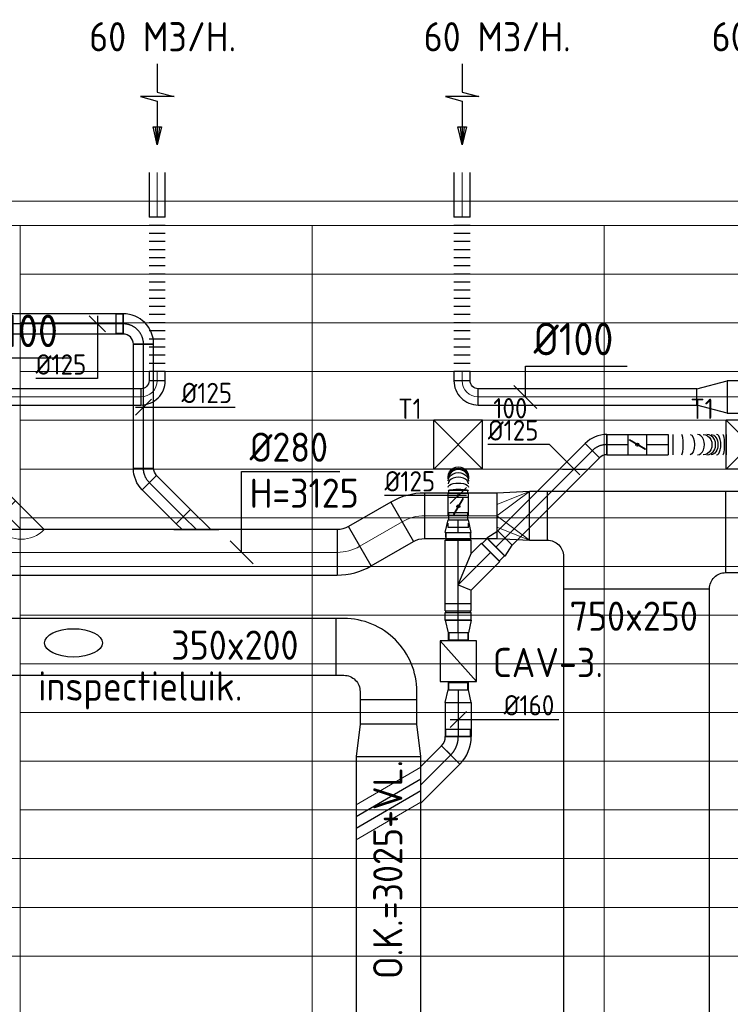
# Model space of a CAD drawing. Header units: millimetres. Extents: x -72915 to 21022, y 6278 to 52916.
# Tile 19 of 60: x -58018 to -53639, y 46851 to 52916. Entities that reach past the tile are written whole.
import ezdxf
from ezdxf.enums import TextEntityAlignment as Align

# ---------------------------------------------------------------- set-up
doc = ezdxf.new("R2010")
doc.units = ezdxf.units.MM
doc.header["$LTSCALE"] = 50
doc.linetypes.add('CENTER2', pattern=[28.575, 19.05, -3.175, 3.175, -3.175])
for name, color, linetype in [('4plfd', 254, 'Continuous'), ('WL570---_RETOUR', 100, 'Continuous'), ('WL570---_RETOUR_HL', 1, 'Continuous'), ('WL570---_TOEVOER', 200, 'Continuous'), ('WL570---_TOEVOER_HL', 1, 'Continuous'), ('WL570---_TOEVOER_RST', 200, 'Continuous'), ('WL570---_TOEVOER_RST_HL', 1, 'Continuous'), ('WM570---_RETOUR', 2, 'Continuous'), ('WM570---_RETOUR_PR', 2, 'Continuous'), ('WM570---_TOEVOER', 2, 'Continuous'), ('WM570---_TOEVOER_PR', 2, 'Continuous'), ('WM570---_TOEVOER_RST_PR', 1, 'Continuous')]:
    doc.layers.add(name, color=color, linetype=linetype)
for name, color, linetype, lineweight in [('WL570---_BESTAAND-HARTLIJN', 161, 'Continuous', 0), ('WL570---_BESTAAND-MAATVOERING', 161, 'Continuous', 0), ('WL570---_BESTAAND-RETOUR', 140, 'Continuous', 0), ('WL570---_BESTAAND-TOEVOER', 180, 'Continuous', 0)]:
    doc.layers.add(name, color=color, linetype=linetype, lineweight=lineweight)
doc.styles.add('BURO-025', font='ISO96.shx', dxfattribs={"height": 125})
doc.styles.add('ISO', font='ISO', dxfattribs={"height": 162})
doc.styles.add('MAATVOERING', font='ISO')

# ---------------------------------------------------------------- blocks, each defined once
blk = doc.blocks.new('Groep-79')
at = {"color": 8, "linetype": 'Continuous', "lineweight": 13}
for p, q in [((-73304.9, 50349.1), (-4004.9, 50349.1)), ((-73154.9, 50199.1), (-4154.9, 50199.1)), ((-60254.9, 50199.1), (-60254.9, 43299.1)), ((-11857.7, 50199.1), (-60254.8, 50199.1)), ((-58454.9, 50199.1), (-58454.9, 43299.1)), ((-56654.9, 50199.1), (-56654.9, 43299.1)), ((-60254.9, 49899.1), (-11882.7, 49899.1)), ((-60254.9, 49599.1), (-11882.7, 49599.1)), ((-60254.9, 49299.1), (-11882.7, 49299.1)), ((-60254.9, 48999.1), (-11882.7, 48999.1)), ((-60254.9, 48699.1), (-11882.7, 48699.1)), ((-60254.9, 48399.1), (-11882.7, 48399.1)), ((-60254.9, 48399.1), (-11882.7, 48399.1)), ((-60254.9, 48099.1), (-11882.7, 48099.1)), ((-60254.9, 47799.1), (-11882.7, 47799.1)), ((-60254.9, 47499.1), (-11882.7, 47499.1)), ((-60254.9, 47199.1), (-11882.7, 47199.1)), ((-60254.9, 46899.1), (-11882.7, 46899.1)), ((-60254.9, 46599.1), (-11882.7, 46599.1)), ((-65655, 46299.1), (-11882.7, 46299.1)), ((-65655, 45999.1), (-11882.7, 45999.1)), ((-65655, 45699.1), (-11882.7, 45699.1))]:
    blk.add_line(p, q, dxfattribs=at)
blk = doc.blocks.new('Block plafond 1e verd')
at = {"layer": '4plfd'}
blk.add_blockref('Groep-79', (22004.9, -19149), dxfattribs=at)
blk = doc.blocks.new('AFZPIJL')
for points in [[(0, -10), (0, -6.52), (-2.06, -5.97), (2.06, -5.97), (0, -5.41), (0, 0)], [(-0.26, -2.22), (0, 0)], [(0.26, -2.22), (0, 0)]]:
    blk.add_lwpolyline(points)
blk.add_lwpolyline([(0.52, -2.22), (-0.52, -2.22), (0, 0)], close=True)
blk = doc.blocks.new('KARO')
for p, q in [((1, 0.5), (0, 0.5)), ((0, -0.5), (1, -0.5))]:
    blk.add_line(p, q)
at = {"invisible_edges": 15}
blk.add_3dface([(0, 0.5), (0, -0.5), (1, -0.5), (1, 0.5)], dxfattribs=at)
at = {"layer": 'WL570---_BESTAAND-HARTLIJN'}
blk.add_line((0, 0), (1, 0), dxfattribs=at)
blk = doc.blocks.new('OBO10000090H')
blk.add_lwpolyline([(50, -100, 0.414214), (-100, 50), (-100, -50, -0.414214), (-50, -100)], format="xyb", close=True)
at = {"invisible_edges": 15}
for points in [[(-91.3, -50.8), (-74, 47.7), (-100, 50), (-100, -50)], [(-82.9, -53), (-48.7, 41), (-74, 47.7), (-91.3, -50.8)], [(-75, -56.7), (-25, 29.9), (-48.7, 41), (-82.9, -53)], [(-67.9, -61.7), (-3.6, 14.9), (-25, 29.9), (-75, -56.7)], [(-61.7, -67.9), (14.9, -3.6), (-3.6, 14.9), (-67.9, -61.7)], [(-56.7, -75), (29.9, -25), (14.9, -3.6), (-61.7, -67.9)], [(-53, -82.9), (41, -48.7), (29.9, -25), (-56.7, -75)], [(-50.8, -91.3), (47.7, -74), (41, -48.7), (-53, -82.9)], [(-50, -100), (50, -100), (47.7, -74), (-50.8, -91.3)]]:
    blk.add_3dface(points, dxfattribs=at)
at = {"layer": 'WL570---_BESTAAND-HARTLIJN'}
blk.add_arc((-100, -100), 100, 0, 90, dxfattribs=at)
blk = doc.blocks.new('MVLINE')
blk.add_line((35.4, -35.4), (-35.4, 35.4))
blk = doc.blocks.new('FLLINE100')
blk.add_line((0, -50), (0, 50))
blk = doc.blocks.new('OEX10000100000')
at = {"rotation": 90}
for p in [(0, -50), (0, -100), (0, -150), (0, -200), (0, -250), (0, -300), (0, -350), (0, -400), (0, -450), (0, -500), (0, -550), (0, -600), (0, -650), (0, -700), (0, -750), (0, -800), (0, -850), (0, -900), (0, -950), (0, -1000)]:
    blk.add_blockref('FLLINE100', p, dxfattribs=at)
blk = doc.blocks.new('OSV20010001860G')
blk.add_lwpolyline([(0, -100), (186.6, -50), (186.6, 50), (0, 100)], close=True)
at = {"layer": 'WL570---_BESTAAND-HARTLIJN'}
blk.add_line((0, 0), (186.6, 0), dxfattribs=at)
blk = doc.blocks.new('VV240020035020002000G')
blk.add_lwpolyline([(0, -200), (200, -175), (200, 175), (0, 200)], close=True)
at = {"invisible_edges": 15}
blk.add_3dface([(0, -200), (200, -175), (200, 175), (0, 200)], dxfattribs=at)
blk = doc.blocks.new('KARH')
for p, q in [((1, 0.5), (0, 0.5)), ((0, -0.5), (1, -0.5))]:
    blk.add_line(p, q)
at = {"invisible_edges": 15}
blk.add_3dface([(0, 0.5), (0, -0.5), (1, -0.5), (1, 0.5)], dxfattribs=at)
blk = doc.blocks.new('VBO35020000050901-100')
blk.add_lwpolyline([(-175, -325), (175, -325), (175, -275, 0.414214), (-275, 175), (-325, 175), (-325, -175), (-275, -175, -0.414214), (-175, -275)], format="xyb", close=True)
blk = doc.blocks.new('VVT90020030020050-0')
blk.add_lwpolyline([(-450, 0), (450, 0), (450, 0, -0.414214), (550, 100), (550, 600), (-550, 600), (-550, 300, -0.414214), (-450, 200)], format="xyb", close=True)
blk = doc.blocks.new('VRO300200002802000H')
blk.add_lwpolyline([(0, 150), (0, -150), (200, -140), (200, 140)], close=True)
at = {"layer": 'WL570---_BESTAAND-RETOUR'}
for p, q in [((0, 150), (200, 70)), ((0, -150), (200, -70))]:
    blk.add_line(p, q, dxfattribs=at)
blk.add_lwpolyline([(0, -150), (0, -150), (200, 0), (0, 150)], dxfattribs=at)
blk = doc.blocks.new('OBO28000030H')
blk.add_lwpolyline([(140, -75, 0.131652), (83.7, 135), (-158.8, -5, -0.131652), (-140, -75)], format="xyb", close=True)
at = {"invisible_edges": 15}
for points in [[(-154.9, -12.2), (95.3, 113.5), (83.7, 135), (-158.8, -5)], [(-151.4, -19.6), (105.7, 91.3), (95.3, 113.5), (-154.9, -12.2)], [(-148.4, -27.1), (114.7, 68.6), (105.7, 91.3), (-151.4, -19.6)], [(-145.9, -34.9), (122.4, 45.4), (114.7, 68.6), (-148.4, -27.1)], [(-143.8, -42.7), (128.7, 21.8), (122.4, 45.4), (-145.9, -34.9)], [(-142.1, -50.7), (133.6, -2.1), (128.7, 21.8), (-143.8, -42.7)], [(-140.9, -58.8), (137.2, -26.3), (133.6, -2.1), (-142.1, -50.7)], [(-140.2, -66.9), (139.3, -50.6), (137.2, -26.3), (-140.9, -58.8)], [(-140, -75), (140, -75), (139.3, -50.6), (-140.2, -66.9)]]:
    blk.add_3dface(points, dxfattribs=at)
at = {"layer": 'WL570---_BESTAAND-HARTLIJN'}
blk.add_arc((-280, -75), 280, 0, 30, dxfattribs=at)
blk = doc.blocks.new('UISO')
at = {"color": 0}
for p, q in [((0, 0.18), (1, 0.757)), ((0, 0), (1, 0.577))]:
    blk.add_line(p, q, dxfattribs=at)
at = {"layer": 'WL570---_BESTAAND-TOEVOER', "color": 0}
for p, q in [((0, 0.36), (1, 0.937)), ((0, -0.18), (1, 0.397))]:
    blk.add_line(p, q, dxfattribs=at)
blk = doc.blocks.new('OBO20000090H')
blk.add_lwpolyline([(100, -200, 0.414214), (-200, 100), (-200, -100, -0.414214), (-100, -200)], format="xyb", close=True)
at = {"invisible_edges": 15}
for points in [[(-182.6, -101.5), (-147.9, 95.4), (-200, 100), (-200, -100)], [(-165.8, -106), (-97.4, 81.9), (-147.9, 95.4), (-182.6, -101.5)], [(-150, -113.4), (-50, 59.8), (-97.4, 81.9), (-165.8, -106)], [(-135.7, -123.4), (-7.2, 29.8), (-50, 59.8), (-150, -113.4)], [(-123.4, -135.7), (29.8, -7.2), (-7.2, 29.8), (-135.7, -123.4)], [(-113.4, -150), (59.8, -50), (29.8, -7.2), (-123.4, -135.7)], [(-106, -165.8), (81.9, -97.4), (59.8, -50), (-113.4, -150)], [(-101.5, -182.6), (95.4, -147.9), (81.9, -97.4), (-106, -165.8)], [(-100, -200), (100, -200), (95.4, -147.9), (-101.5, -182.6)]]:
    blk.add_3dface(points, dxfattribs=at)
at = {"layer": 'WL570---_BESTAAND-HARTLIJN'}
blk.add_arc((-200, -200), 200, 0, 90, dxfattribs=at)
blk = doc.blocks.new('OBO20000045H')
blk.add_lwpolyline([(100, -82.8, 0.198912), (12.1, 129.3), (-129.3, -12.1, -0.198912), (-100, -82.8)], format="xyb", close=True)
at = {"invisible_edges": 15}
for points in [[(-123.4, -18.6), (29.8, 110), (12.1, 129.3), (-129.3, -12.1)], [(-118.1, -25.5), (45.7, 89.2), (29.8, 110), (-123.4, -18.6)], [(-113.4, -32.8), (59.8, 67.2), (45.7, 89.2), (-118.1, -25.5)], [(-109.4, -40.6), (71.9, 43.9), (59.8, 67.2), (-113.4, -32.8)], [(-106, -48.6), (81.9, 19.8), (71.9, 43.9), (-109.4, -40.6)], [(-103.4, -57), (89.8, -5.2), (81.9, 19.8), (-106, -48.6)], [(-101.5, -65.5), (95.4, -30.7), (89.8, -5.2), (-103.4, -57)], [(-100.4, -74.1), (98.9, -56.7), (95.4, -30.7), (-101.5, -65.5)], [(-100, -82.8), (100, -82.8), (98.9, -56.7), (-100.4, -74.1)]]:
    blk.add_3dface(points, dxfattribs=at)
at = {"layer": 'WL570---_BESTAAND-HARTLIJN'}
blk.add_arc((-200, -82.8), 200, 0, 45, dxfattribs=at)
blk = doc.blocks.new('OSV2001600740G')
blk.add_lwpolyline([(0, -100), (74.6, -80), (74.6, 80), (0, 100)], close=True)
at = {"layer": 'WL570---_BESTAAND-HARTLIJN'}
blk.add_line((0, 0), (74.6, 0), dxfattribs=at)
blk = doc.blocks.new('VBX1601600016025000')
blk.add_lwpolyline([(50, -130), (300, -130), (300, 130), (50, 130)], close=True)
for points in [[(50, 80), (0, 80), (0, -80), (50, -80)], [(300, -80), (350, -80), (350, 80), (300, 80)]]:
    blk.add_lwpolyline(points)
at = {"layer": 'WL570---_BESTAAND-HARTLIJN'}
blk.add_line((300, 0), (350, 0), dxfattribs=at)
at = {"layer": 'WL570---_BESTAAND-TOEVOER'}
blk.add_line((50, -130), (300, 130), dxfattribs=at)
blk = doc.blocks.new('OZA2500200045R')
blk.add_lwpolyline([(141.4, 0), (176.8, 35.4), (35.4, 176.8), (-141.4, 0)])
at = {"layer": 'WL570---_BESTAAND-HARTLIJN'}
blk.add_line((0, 0), (106.1, 106.1), dxfattribs=at)
at = {"layer": 'WL570---_BESTAAND-RETOUR'}
blk.add_arc((0, 141.4), 200, 225, 315, dxfattribs=at)
blk = doc.blocks.new('A$C37643571')
at = {"layer": 'WL570---_BESTAAND-RETOUR'}
for p, xscale, yscale, zscale, rotation in [((100, 555.5), 170.7703140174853, 200, 200, 90), ((300, 355.5), -622.0802183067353, 200, 200, 179.9999999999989), ((997, 355.5), -41.65426006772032, 160, 160, 179.9999999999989), ((1427.5, 355.5), 41.65426006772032, 160, 160, 179.9999999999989), ((1814.1, 355.5), 311.9850505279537, 200, 200, 180), ((2087.8, 164.6), 187.0312133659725, 200, 200, 134.999999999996)]:
    blk.add_blockref('KARO', p, dxfattribs=dict(at, xscale=xscale, yscale=yscale, zscale=zscale, rotation=rotation))
at = {"layer": 'WL570---_BESTAAND-RETOUR', "xscale": -1}
for name, p, rotation in [('OBO20000090H', (100, 355.5), 89.99999999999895), ('VBX1601600016025000', (1037.2, 355.5), 180.0000000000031), ('OSV2001600740G', (922.3, 355.5), 179.9999999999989), ('OZA2500200045R', (2193.9, 58.6), 359.999999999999)]:
    blk.add_blockref(name, p, dxfattribs=dict(at, rotation=rotation))
at = {"layer": 'WL570---_BESTAAND-RETOUR'}
for name, p, rotation in [('OBO20000045H', (1897, 355.5), 44.99999999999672), ('OSV2001600740G', (1502.1, 355.5), 179.9999999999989)]:
    blk.add_blockref(name, p, dxfattribs=dict(at, rotation=rotation))
at = {"layer": 'WL570---_BESTAAND-MAATVOERING', "style": 'MAATVOERING'}
blk.add_text('CAV-3.', height=180, dxfattribs=at).set_placement((363.7, 509.6))
blk = doc.blocks.new('VBX1251250012525000')
for points in [[(50, 62.5), (0, 62.5), (0, -62.5), (50, -62.5)], [(300, -62.5), (350, -62.5), (350, 62.5), (300, 62.5)]]:
    blk.add_lwpolyline(points)
blk.add_lwpolyline([(50, -112.5), (300, -112.5), (300, 112.5), (50, 112.5)], close=True)
at = {"layer": 'WL570---_BESTAAND-HARTLIJN'}
blk.add_line((300, 0), (350, 0), dxfattribs=at)
at = {"layer": 'WL570---_BESTAAND-TOEVOER'}
blk.add_line((50, -112.5), (300, 112.5), dxfattribs=at)
blk = doc.blocks.new('*U1003')
at = {"color": 0, "ltscale": 10}
for p, q in [((150, 150, -2500), (-150, 150, -2500)), ((-150, -150, -2500), (-150, 150, -2500)), ((150, -150, -2500), (-150, 150, -2500)), ((-150, -150, -2500), (150, 150, -2500)), ((150, -150, -2500), (150, 150, -2500)), ((150, -150, -2500), (-150, -150, -2500))]:
    blk.add_line(p, q, dxfattribs=at)
at = {"layer": 'WL570---_TOEVOER_RST_HL', "linetype": 'CENTER2'}
blk.add_circle((0, 0, -2500), 0.075, dxfattribs=at)
at = {"layer": 'WL570---_TOEVOER_RST', "color": 2, "style": 'BURO-025'}
for tag in ['MC', 'Q']:
    blk.add_attdef(tag, text='', height=125, dxfattribs=at).set_placement((0, 0), align=Align.MIDDLE)
at = {"layer": 'WM570---_TOEVOER_RST_PR', "color": 2, "style": 'BURO-025'}
blk.add_attdef('POSNR', text='', height=125, dxfattribs=at).set_placement((0, 0), align=Align.MIDDLE)
blk = doc.blocks.new('*U1004')
at = {"color": 0, "ltscale": 10}
for p, q in [((78.2, 80), (0, 62.5)), ((0, -62.5), (0, 62.5)), ((78.2, -80), (78.2, 80)), ((0, 59.375), (-44.3, 59.375)), ((-44.3, -59.375), (-44.3, 59.375)), ((-44.3, -59.375), (-44.3, 59.375)), ((0, -59.375), (-44.3, -59.375)), ((78.2, -80), (0, -62.5))]:
    blk.add_line(p, q, dxfattribs=at)
at = {"layer": 'WL570---_TOEVOER_HL', "linetype": 'CENTER2'}
blk.add_line((0, 0), (78.2, 0), dxfattribs=at)
for centre in [(0, 0), (78.2, 0)]:
    blk.add_circle(centre, 0.075, dxfattribs=at)
at = {"layer": 'WM570---_TOEVOER_PR', "color": 2, "style": 'BURO-025'}
blk.add_attdef('POSNR', text='', height=2.5, dxfattribs=at).set_placement((0, 0), align=Align.MIDDLE)
blk = doc.blocks.new('*U1005')
at = {"color": 0, "ltscale": 10}
for p, q in [((0, 80), (210.8, 80)), ((0, -80), (0, 80)), ((210.8, 80), (210.8, -80)), ((0, -80), (210.8, -80))]:
    blk.add_line(p, q, dxfattribs=at)
at = {"layer": 'WL570---_TOEVOER_HL', "linetype": 'CENTER2'}
blk.add_line((0, 0), (210.8, 0), dxfattribs=at)
at = {"layer": 'WM570---_TOEVOER_PR', "color": 2, "style": 'BURO-025'}
blk.add_attdef('POSNR', text='', height=2.5, dxfattribs=at).set_placement((0, 0), align=Align.MIDDLE)
blk = doc.blocks.new('*U1006')
at = {"color": 0, "ltscale": 10}
for p, q in [((150, 150, -2500), (-150, 150, -2500)), ((-150, -150, -2500), (-150, 150, -2500)), ((150, -150, -2500), (-150, 150, -2500)), ((-150, -150, -2500), (150, 150, -2500)), ((150, -150, -2500), (150, 150, -2500)), ((150, -150, -2500), (-150, -150, -2500))]:
    blk.add_line(p, q, dxfattribs=at)
at = {"layer": 'WL570---_TOEVOER_RST_HL', "linetype": 'CENTER2'}
blk.add_circle((0, 0, -2500), 0.075, dxfattribs=at)
at = {"layer": 'WL570---_TOEVOER_RST', "color": 2, "style": 'BURO-025'}
for tag in ['MC', 'Q']:
    blk.add_attdef(tag, text='', height=125, dxfattribs=at).set_placement((0, 0), align=Align.MIDDLE)
at = {"layer": 'WM570---_TOEVOER_RST_PR', "color": 2, "style": 'BURO-025'}
blk.add_attdef('POSNR', text='', height=125, dxfattribs=at).set_placement((0, 0), align=Align.MIDDLE)
blk = doc.blocks.new('*U1007')
at = {"color": 0, "ltscale": 10}
for p, q in [((-115, 80, -2700), (275, 80, -2700)), ((-115, 80, -2700), (-115, -80, -2700)), ((275, 80, -2700), (275, -80, -2700)), ((292.9, 76, -2700), (321.7, 76, -2700)), ((321.7, 76, -2700), (321.7, -76, -2700)), ((0, 0, -2700), (-33.1, -80, -2700)), ((0, 0, -2700), (193.1, -80, -2700)), ((-115, -80, -2700), (-33.1, -80, -2700)), ((-33.1, -80, -2700), (142.1, -255.2, -2700)), ((193.1, -80, -2700), (275, -80, -2700)), ((193.1, -80, -2700), (255.2, -142.1, -2700)), ((292.9, -76, -2700), (321.7, -76, -2700)), ((255.2, -142.1, -2700), (142.1, -255.2, -2700)), ((285.4, -177.9, -2700), (177.9, -285.4, -2700)), ((252.4, -144.9, -2700), (285.4, -177.9, -2700)), ((144.9, -252.4, -2700), (177.9, -285.4, -2700))]:
    blk.add_line(p, q, dxfattribs=at)
at = {"layer": 'WL570---_TOEVOER_HL', "linetype": 'CENTER2'}
for p, q in [((-115, 0, -2700), (275, 0, -2700)), ((0, 0, -2700), (198.6, -198.6, -2700))]:
    blk.add_line(p, q, dxfattribs=at)
at = {"layer": 'WM570---_TOEVOER_PR', "color": 2, "style": 'BURO-025'}
blk.add_attdef('POSNR', text='', height=2.5, dxfattribs=at).set_placement((0, 0), align=Align.MIDDLE)
blk = doc.blocks.new('*U1008')
at = {"color": 0, "ltscale": 10}
for p, q in [((-51.7, 80, -2700), (-5, 80, -2700)), ((-51.7, 80, -2700), (-51.7, -80, -2700)), ((-5, 80, -2700), (-5, -80, -2700)), ((-5, 76, -2700), (5, 76, -2700)), ((5, 80, -2700), (51.7, 80, -2700)), ((5, 80, -2700), (5, -80, -2700)), ((51.7, 80, -2700), (51.7, -80, -2700)), ((-51.7, -80, -2700), (-5, -80, -2700)), ((-5, -76, -2700), (5, -76, -2700)), ((5, -80, -2700), (51.7, -80, -2700))]:
    blk.add_line(p, q, dxfattribs=at)
at = {"layer": 'WL570---_TOEVOER_HL', "linetype": 'CENTER2'}
blk.add_line((-51.7, 0, -2700), (51.7, 0, -2700), dxfattribs=at)
at = {"layer": 'WM570---_TOEVOER_PR', "color": 2, "style": 'BURO-025'}
blk.add_attdef('POSNR', text='', height=2.5, dxfattribs=at).set_placement((0, 0), align=Align.MIDDLE)
blk = doc.blocks.new('*U1009')
at = {"color": 0, "ltscale": 10}
for p, q in [((78.2, 80, -2700), (0, 62.5, -2700)), ((0, -62.5, -2700), (0, 62.5, -2700)), ((78.2, -80, -2700), (78.2, 80, -2700)), ((0, 59.375, -2700), (-44.3, 59.375, -2700)), ((-44.3, -59.375, -2700), (-44.3, 59.375, -2700)), ((-44.3, -59.375, -2700), (-44.3, 59.375, -2700)), ((0, -59.375, -2700), (-44.3, -59.375, -2700)), ((78.2, -80, -2700), (0, -62.5, -2700))]:
    blk.add_line(p, q, dxfattribs=at)
at = {"layer": 'WL570---_TOEVOER_HL', "linetype": 'CENTER2'}
blk.add_line((0, 0, -2700), (78.2, 0, -2700), dxfattribs=at)
for centre in [(0, 0, -2700), (78.2, 0, -2700)]:
    blk.add_circle(centre, 0.075, dxfattribs=at)
at = {"layer": 'WM570---_TOEVOER_PR', "color": 2, "style": 'BURO-025'}
blk.add_attdef('POSNR', text='', height=2.5, dxfattribs=at).set_placement((0, 0), align=Align.MIDDLE)
blk = doc.blocks.new('*U1010')
at = {"color": 0, "ltscale": 10}
for p, q in [((-51.8, -62.5, -2700), (-51.8, 62.5, -2700)), ((80.8, 7.6, -2700), (-7.6, -80.8, -2700))]:
    blk.add_line(p, q, dxfattribs=at)
for radius in [187.6, 62.6]:
    blk.add_arc((-51.8, -125.1, -2700), radius, 45, 90, dxfattribs=at)
at = {"layer": 'WL570---_TOEVOER_HL', "linetype": 'CENTER2'}
blk.add_arc((-51.8, -125.1, -2700), 125.1, 45, 90, dxfattribs=at)
at = {"layer": 'WM570---_TOEVOER_PR', "color": 2, "style": 'BURO-025'}
blk.add_attdef('POSNR', text='', height=2.5, dxfattribs=at).set_placement((0, 0), align=Align.MIDDLE)
blk = doc.blocks.new('*U1011')
at = {"color": 0, "ltscale": 10}
for p, q in [((0, 62.5, -2700), (762.5, 62.5, -2700)), ((0, -62.5, -2700), (0, 62.5, -2700)), ((762.5, 62.5, -2700), (762.5, -62.5, -2700)), ((0, -62.5, -2700), (762.5, -62.5, -2700))]:
    blk.add_line(p, q, dxfattribs=at)
at = {"layer": 'WL570---_TOEVOER_HL', "linetype": 'CENTER2'}
blk.add_line((0, 0, -2700), (762.5, 0, -2700), dxfattribs=at)
at = {"layer": 'WM570---_TOEVOER_PR', "color": 2, "style": 'BURO-025'}
blk.add_attdef('POSNR', text='', height=2.5, dxfattribs=at).set_placement((0, 0), align=Align.MIDDLE)
blk = doc.blocks.new('*U1012')
at = {"color": 0, "ltscale": 10}
for p, q in [((0, 76, -2700), (-46.7, 76, -2700)), ((-46.7, -76, -2700), (-46.7, 76, -2700)), ((-46.7, -76, -2700), (-46.7, 76, -2700)), ((0, 80, -2700), (78.2, 62.5, -2700)), ((0, 80, -2700), (0, -80, -2700)), ((78.2, 62.5, -2700), (78.2, -62.5, -2700)), ((0, -76, -2700), (-46.7, -76, -2700)), ((0, -80, -2700), (78.2, -62.5, -2700))]:
    blk.add_line(p, q, dxfattribs=at)
at = {"layer": 'WL570---_TOEVOER_HL', "linetype": 'CENTER2'}
blk.add_line((0, 0, -2700), (78.2, 0, -2700), dxfattribs=at)
for centre in [(0, 0, -2700), (78.2, 0, -2700)]:
    blk.add_circle(centre, 0.075, dxfattribs=at)
at = {"layer": 'WM570---_TOEVOER_PR', "color": 2, "style": 'BURO-025'}
blk.add_attdef('POSNR', text='', height=2.5, dxfattribs=at).set_placement((0, 0), align=Align.MIDDLE)
blk = doc.blocks.new('*U1013')
at = {"color": 0, "ltscale": 10}
for p, q in [((0, 62.5, -2700), (0, -62.5, -2700)), ((28.4, 62.5, -2700), (28.4, -62.5, -2700)), ((357, 62.4, -2700), (357, -62.6, -2700))]:
    blk.add_line(p, q, dxfattribs=at)
for centre, major_axis, ratio, start_param, end_param in [((84, 0, -2700), (0, -62.5), 0.144881, 6.28318, 9.424772), ((181.7, 0, -2700), (0, -62.5), 0.665813, 6.283139, 9.424732), ((239.5, 0, -2700), (0, 62.5), 0.854144, 3.141714, 6.283307), ((298.9, -0.1, -2700), (0, 62.5), 0.422729, 3.141612, 6.283205)]:
    blk.add_ellipse(centre, major_axis=major_axis, ratio=ratio, start_param=start_param, end_param=end_param, dxfattribs=at)
at = {"color": 0, "ltscale": 10, "extrusion": (0, 0, -1)}
for centre, major_axis, ratio, start_param, end_param in [((136.1, 0, -2700), (0, 62.5), 0.422729, 6.283166, 9.424758), ((217, 0, -2700), (0, 62.5), 0.854144, 6.283064, 9.424657), ((265.4, 0, -2700), (0, -62.5), 0.665813, 3.141639, 6.283231), ((337.1, -0.1, -2700), (0, -62.5), 0.144881, 3.141598, 6.283191)]:
    blk.add_ellipse(centre, major_axis=major_axis, ratio=ratio, start_param=start_param, end_param=end_param, dxfattribs=at)
at = {"layer": 'WM570---_TOEVOER_PR', "color": 2, "style": 'BURO-025'}
blk.add_attdef('POSNR', text='', height=2.5, dxfattribs=at).set_placement((0, 0), align=Align.MIDDLE)
blk = doc.blocks.new('*U1014')
at = {"color": 0, "ltscale": 10}
for p, q in [((0, 62.5, -2700), (132.7, 62.5, -2700)), ((0, -62.5, -2700), (0, 62.5, -2700)), ((0, -62.5, -2700), (132.7, -62.5, -2700))]:
    blk.add_line(p, q, dxfattribs=at)
at = {"layer": 'WL570---_TOEVOER_HL', "linetype": 'CENTER2'}
blk.add_line((0, 0, -2700), (132.7, 0, -2700), dxfattribs=at)
at = {"layer": 'WM570---_TOEVOER_PR', "color": 2, "style": 'BURO-025'}
blk.add_attdef('POSNR', text='', height=2.5, dxfattribs=at).set_placement((0, 0), align=Align.MIDDLE)
blk = doc.blocks.new('*U1015')
at = {"ltscale": 10}
for p, q in [((-56.4, 62.5, -2700), (56.4, 62.5, -2700)), ((-56.4, -62.5, -2700), (-56.4, 62.5, -2700)), ((56.4, 62.5, -2700), (56.4, -62.5, -2700)), ((-49.4, 27.3, -2700), (-48.4, 29.1, -2700)), ((48.4, -29.1, -2700), (-49.4, 27.3, -2700)), ((49.4, -27.3, -2700), (-48.4, 29.1, -2700)), ((48.4, -29.1, -2700), (49.4, -27.3, -2700)), ((-56.4, -62.5, -2700), (56.4, -62.5, -2700))]:
    blk.add_line(p, q, dxfattribs=at)
blk.add_circle((0, 0, -2700), 9.41, dxfattribs=at)
at = {"layer": 'WL570---_TOEVOER', "color": 2, "style": 'BURO-025'}
blk.add_attdef('I', text='', height=2.5, dxfattribs=at).set_placement((0, 0), align=Align.MIDDLE)
at = {"layer": 'WM570---_TOEVOER_PR', "color": 2, "style": 'BURO-025'}
blk.add_attdef('POSNR', text='', height=2.5, dxfattribs=at).set_placement((0, 0), align=Align.MIDDLE)
blk = doc.blocks.new('*U1016')
at = {"color": 0, "ltscale": 10}
for p, q in [((0, 62.5, -2700), (132.7, 62.5, -2700)), ((132.7, 62.5, -2700), (132.7, -62.5, -2700)), ((0, -62.5, -2700), (132.7, -62.5, -2700))]:
    blk.add_line(p, q, dxfattribs=at)
at = {"layer": 'WL570---_TOEVOER_HL', "linetype": 'CENTER2'}
blk.add_line((0, 0, -2700), (132.7, 0, -2700), dxfattribs=at)
at = {"layer": 'WM570---_TOEVOER_PR', "color": 2, "style": 'BURO-025'}
blk.add_attdef('POSNR', text='', height=2.5, dxfattribs=at).set_placement((0, 0), align=Align.MIDDLE)
blk = doc.blocks.new('*U1035')
at = {"layer": 'WM570---_RETOUR', "color": 0, "ltscale": 10}
for p, q in [((50, -50), (-50, 50)), ((0, 50), (0, -337.5)), ((0, -337.5), (-380.4, -337.5))]:
    blk.add_line(p, q, dxfattribs=at)
at = {"layer": 'WM570---_RETOUR', "color": 0, "style": 'BURO-025'}
blk.add_text('%%c125', height=125, dxfattribs=at).set_placement((-380.4, -312.5))
blk = doc.blocks.new('*U1036')
at = {"layer": 'WM570---_TOEVOER', "color": 0, "ltscale": 10}
for p, q in [((-50, -50), (50, 50)), ((-50, 0), (619.3, 0))]:
    blk.add_line(p, q, dxfattribs=at)
at = {"layer": 'WM570---_TOEVOER', "color": 0, "style": 'BURO-025'}
blk.add_text('%%c160', height=125, dxfattribs=at).set_placement((280, 25))
blk = doc.blocks.new('*U1037')
at = {"layer": 'WM570---_TOEVOER', "color": 0, "ltscale": 10}
for p, q in [((-150.3, 150.3), (-530.6, 150.3)), ((35.4, -35.4), (-150.3, 150.3)), ((-70.7, 0), (70.7, 0))]:
    blk.add_line(p, q, dxfattribs=at)
at = {"layer": 'WM570---_TOEVOER', "color": 0, "style": 'BURO-025'}
blk.add_text('%%c125', height=125, dxfattribs=at).set_placement((-530.6, 175.3))
blk = doc.blocks.new('*U1047')
at = {"color": 0, "ltscale": 10}
for p, q in [((-66.3, 76), (-113, 76)), ((-113, -76), (-113, 76)), ((-66.3, -80), (-66.3, 80)), ((103.4, 9.7), (-9.7, -103.4)), ((46.9, -46.9), (-6.9, -100.6)), ((-66.3, -76), (-113, -76))]:
    blk.add_line(p, q, dxfattribs=at)
for radius in [240.1, 80.1]:
    blk.add_arc((-66.3, -160.1), radius, 45, 90, dxfattribs=at)
at = {"layer": 'WL570---_TOEVOER_HL', "linetype": 'CENTER2'}
blk.add_arc((-66.3, -160.1), 160.1, 45, 90, dxfattribs=at)
at = {"layer": 'WM570---_TOEVOER_PR', "color": 2, "style": 'BURO-025'}
blk.add_attdef('POSNR', text='', height=125, dxfattribs=at).set_placement((0, 0), align=Align.MIDDLE)
blk = doc.blocks.new('*U1048')
at = {"layer": 'WM570---_RETOUR', "color": 0, "ltscale": 10}
for p, q in [((-50, -50), (50, 50)), ((-50, 0), (564.6, 0))]:
    blk.add_line(p, q, dxfattribs=at)
at = {"layer": 'WM570---_RETOUR', "color": 0, "style": 'BURO-025'}
blk.add_text('%%c125', height=125, dxfattribs=at).set_placement((234.3, 25))
blk = doc.blocks.new('*U1049')
at = {"color": 0, "ltscale": 10}
for p, q in [((0, 76, -2700), (-46.7, 76, -2700)), ((-46.7, -76, -2700), (-46.7, 76, -2700)), ((-46.7, -76, -2700), (-46.7, 76, -2700)), ((0, 80, -2700), (78.2, 62.5, -2700)), ((0, 80, -2700), (0, -80, -2700)), ((78.2, 62.5, -2700), (78.2, -62.5, -2700)), ((78.2, 59.375, -2700), (122.5, 59.375, -2700)), ((78.2, 59.375, -2700), (78.2, -59.375, -2700)), ((78.2, 59.375, -2700), (78.2, -59.375, -2700)), ((122.5, 59.375, -2700), (122.5, -59.375, -2700)), ((122.5, 59.375, -2700), (122.5, -59.375, -2700)), ((78.2, -59.375, -2700), (122.5, -59.375, -2700)), ((0, -76, -2700), (-46.7, -76, -2700)), ((0, -80, -2700), (78.2, -62.5, -2700))]:
    blk.add_line(p, q, dxfattribs=at)
at = {"layer": 'WL570---_TOEVOER_HL', "linetype": 'CENTER2'}
blk.add_line((0, 0, -2700), (78.2, 0, -2700), dxfattribs=at)
for centre in [(0, 0, -2700), (78.2, 0, -2700)]:
    blk.add_circle(centre, 0.075, dxfattribs=at)
at = {"layer": 'WM570---_TOEVOER_PR', "color": 2, "style": 'BURO-025'}
blk.add_attdef('POSNR', text='', height=125, dxfattribs=at).set_placement((0, 0), align=Align.MIDDLE)
blk = doc.blocks.new('*U1050')
at = {"ltscale": 10}
for p, q in [((-56.5, 62.5, -2700), (56.4, 62.5, -2700)), ((-56.5, -62.5, -2700), (-56.5, 62.5, -2700)), ((56.4, 62.5, -2700), (56.4, -62.5, -2700)), ((-49.4, 27.3, -2700), (-48.4, 29.1, -2700)), ((48.4, -29.1, -2700), (-49.4, 27.3, -2700)), ((49.4, -27.3, -2700), (-48.4, 29.1, -2700)), ((82.4, 59.4, -2700), (100.7, 59.4, -2700)), ((100.7, 59.4, -2700), (100.7, -59.4, -2700)), ((48.4, -29.1, -2700), (49.4, -27.3, -2700)), ((82.4, -59.4, -2700), (100.7, -59.4, -2700)), ((-56.5, -62.5, -2700), (56.4, -62.5, -2700))]:
    blk.add_line(p, q, dxfattribs=at)
blk.add_circle((0, 0, -2700), 9.41, dxfattribs=at)
at = {"layer": 'WL570---_TOEVOER', "color": 2, "style": 'BURO-025'}
blk.add_attdef('I', text='', height=125, dxfattribs=at).set_placement((0, 0), align=Align.MIDDLE)
at = {"layer": 'WM570---_TOEVOER_PR', "color": 2, "style": 'BURO-025'}
blk.add_attdef('POSNR', text='', height=125, dxfattribs=at).set_placement((0, 0), align=Align.MIDDLE)
blk = doc.blocks.new('*U1051')
at = {"color": 0, "ltscale": 10}
for p, q in [((0, -62.5, -2700), (0, 62.5, -2700)), ((0.1, 62.5, -2700), (25.9, 62.5, -2700)), ((0.1, -62.5, -2700), (25.9, -62.5, -2700))]:
    blk.add_line(p, q, dxfattribs=at)
at = {"layer": 'WL570---_TOEVOER_HL', "linetype": 'CENTER2'}
blk.add_line((0, 0, -2700), (25.9, 0, -2700), dxfattribs=at)
at = {"layer": 'WM570---_TOEVOER_PR', "color": 2, "style": 'BURO-025'}
blk.add_attdef('POSNR', text='', height=125, dxfattribs=at).set_placement((0, 0), align=Align.MIDDLE)
blk = doc.blocks.new('*U1052')
at = {"color": 0, "ltscale": 10}
for p, q in [((0, 62.5, -2700), (25.9, 62.5, -2700)), ((25.9, 62.5, -2700), (25.9, -62.5, -2700)), ((0, -62.5, -2700), (25.9, -62.5, -2700))]:
    blk.add_line(p, q, dxfattribs=at)
at = {"layer": 'WL570---_TOEVOER_HL', "linetype": 'CENTER2'}
blk.add_line((0, 0, -2700), (25.9, 0, -2700), dxfattribs=at)
at = {"layer": 'WM570---_TOEVOER_PR', "color": 2, "style": 'BURO-025'}
blk.add_attdef('POSNR', text='', height=125, dxfattribs=at).set_placement((0, 0), align=Align.MIDDLE)
blk = doc.blocks.new('*U1053')
at = {"color": 0, "ltscale": 10}
blk.add_line((0, -62.5, -2700), (0, 62.5, -2700), dxfattribs=at)
for centre, major_axis, ratio, start_param, end_param in [((12.4, 0, -2700), (0, -62.5), 0.139673, 0.000005, 3.141598), ((57.5, 0, -2700), (0, -62.5), 0.645731, 0.000041, 3.141634), ((85.3, 0, -2700), (0.1, -62.5), 0.957871, 0.00043, 3.142023)]:
    blk.add_ellipse(centre, major_axis=major_axis, ratio=ratio, start_param=start_param, end_param=end_param, dxfattribs=at)
at = {"color": 0, "ltscale": 10, "extrusion": (0, 0, -1)}
for centre, major_axis, ratio, start_param, end_param in [((36.3, 0, -2700), (0, 62.5), 0.408329, 0.000018, 3.141611), ((74.2, 0, -2700), (0, 62.5), 0.833708, 0.000101, 3.141694), ((87.5, 0, -2700), (-0.1, 62.5), 0.983295, 0, 3.141593), ((91.7, 0, -2700), (-0.1, 62.5), 0.983295, 0, 3.141593), ((100.1, 0, -2700), (-0.1, 62.5), 0.983295, 0, 3.141593)]:
    blk.add_ellipse(centre, major_axis=major_axis, ratio=ratio, start_param=start_param, end_param=end_param, dxfattribs=at)
at = {"layer": 'WM570---_TOEVOER_PR', "color": 2, "style": 'BURO-025'}
blk.add_attdef('POSNR', text='', height=125, dxfattribs=at).set_placement((0, 0), align=Align.MIDDLE)
blk = doc.blocks.new('*U1054')
at = {"layer": 'WM570---_TOEVOER', "color": 0, "ltscale": 10}
for p, q in [((50, 0), (-454.4, 0)), ((-50, -50), (50, 50))]:
    blk.add_line(p, q, dxfattribs=at)
at = {"layer": 'WM570---_TOEVOER', "color": 0, "style": 'BURO-025'}
blk.add_text('%%c125', height=125, dxfattribs=at).set_placement((-454.4, 25))
blk = doc.blocks.new('OAF12500045L')
blk.add_line((-138.4, 0), (138.4, 0))
blk.add_lwpolyline([(-88.4, 0), (-123.7, 35.4), (-35.4, 123.7), (88.4, 0)])
at = {"layer": 'WL570---_BESTAAND-HARTLIJN'}
blk.add_line((-79.5, 79.5), (0, 0), dxfattribs=at)
blk = doc.blocks.new('*U1018')
at = {"color": 0, "ltscale": 10}
for p, q in [((-51.8, -62.5, -2700), (-51.8, 62.5, -2700)), ((-7.6, 80.8, -2700), (80.8, -7.6, -2700))]:
    blk.add_line(p, q, dxfattribs=at)
for radius in [62.6, 187.6]:
    blk.add_arc((-51.8, 125.1, -2700), radius, 270, 315, dxfattribs=at)
at = {"layer": 'WL570---_RETOUR_HL', "linetype": 'CENTER2'}
blk.add_arc((-51.8, 125.1, -2700), 125.1, 270, 315, dxfattribs=at)
at = {"layer": 'WM570---_RETOUR_PR', "color": 2, "style": 'BURO-025'}
blk.add_attdef('POSNR', text='', height=2.5, dxfattribs=at).set_placement((0, 0), align=Align.MIDDLE)
blk = doc.blocks.new('*U1019')
at = {"color": 0, "ltscale": 10}
for p, q in [((0, 62.5, -2700), (296.5, 62.5, -2700)), ((0, -62.5, -2700), (0, 62.5, -2700)), ((296.5, 62.5, -2700), (296.5, -62.5, -2700)), ((0, -62.5, -2700), (296.5, -62.5, -2700))]:
    blk.add_line(p, q, dxfattribs=at)
at = {"layer": 'WL570---_RETOUR_HL', "linetype": 'CENTER2'}
blk.add_line((0, 0, -2700), (296.5, 0, -2700), dxfattribs=at)
at = {"layer": 'WM570---_RETOUR_PR', "color": 2, "style": 'BURO-025'}
blk.add_attdef('POSNR', text='', height=2.5, dxfattribs=at).set_placement((0, 0), align=Align.MIDDLE)
blk = doc.blocks.new('*U1104')
at = {"color": 0, "ltscale": 10}
for p, q in [((-62.5, 125, -2700), (62.5, 125, -2700)), ((-59.375, 125, -2700), (-59.375, 169.3, -2700)), ((-59.375, 169.3, -2700), (59.375, 169.3, -2700)), ((-59.375, 125, -2700), (59.375, 125, -2700)), ((59.375, 125, -2700), (59.375, 169.3, -2700)), ((-125, -62.5, -2700), (-125, 62.5, -2700))]:
    blk.add_line(p, q, dxfattribs=at)
for radius, end in [(62.5, 0), (187.5, 360)]:
    blk.add_arc((-125, 125, -2700), radius, 270, end, dxfattribs=at)
at = {"layer": 'WL570---_RETOUR_HL', "linetype": 'CENTER2'}
blk.add_arc((-125, 125, -2700), 125, 270, 0, dxfattribs=at)
at = {"layer": 'WM570---_RETOUR_PR', "color": 2, "style": 'BURO-025'}
blk.add_attdef('POSNR', text='', height=125, dxfattribs=at).set_placement((0, 0), align=Align.MIDDLE)
blk = doc.blocks.new('*U1105')
at = {"color": 0, "ltscale": 10}
for p, q in [((0, 62.5, -2700), (765, 62.5, -2700)), ((0, -62.5, -2700), (0, 62.5, -2700)), ((765, 62.5, -2700), (765, -62.5, -2700)), ((0, -62.5, -2700), (765, -62.5, -2700))]:
    blk.add_line(p, q, dxfattribs=at)
at = {"layer": 'WL570---_RETOUR_HL', "linetype": 'CENTER2'}
blk.add_line((0, 0, -2700), (765, 0, -2700), dxfattribs=at)
at = {"layer": 'WM570---_RETOUR_PR', "color": 2, "style": 'BURO-025'}
blk.add_attdef('POSNR', text='', height=125, dxfattribs=at).set_placement((0, 0), align=Align.MIDDLE)
blk = doc.blocks.new('*U1106')
at = {"color": 0, "ltscale": 10}
for p, q in [((0, 62.5, -2700), (789.2, 62.5, -2700)), ((0, -62.5, -2700), (0, 62.5, -2700)), ((789.2, 62.5, -2700), (789.2, -62.5, -2700)), ((0, -62.5, -2700), (789.2, -62.5, -2700))]:
    blk.add_line(p, q, dxfattribs=at)
at = {"layer": 'WL570---_RETOUR_HL', "linetype": 'CENTER2'}
blk.add_line((0, 0, -2700), (789.2, 0, -2700), dxfattribs=at)
at = {"layer": 'WM570---_RETOUR_PR', "color": 2, "style": 'BURO-025'}
blk.add_attdef('POSNR', text='', height=125, dxfattribs=at).set_placement((0, 0), align=Align.MIDDLE)

msp = doc.modelspace()

# ---------------------------------------------------------------- linework, layer by layer
at = {"color": 0, "ltscale": 10}
msp.add_line((-55418.8, 48443.5), (-55305.6, 48330.4), dxfattribs=at)
at = {"layer": 'WL570---_TOEVOER'}
for p, q in [((-55418.8, 48443.5), (-55545.7, 48316.4)), ((-55305.6, 48330.4), (-55545.7, 48090))]:
    msp.add_line(p, q, dxfattribs=at)
msp.add_ellipse((-57687, 49077.4), major_axis=(-178.4, 0), ratio=0.489711, dxfattribs=at)
at = {"layer": 'WL570---_TOEVOER_HL', "linetype": 'CENTER2'}
msp.add_line((-55362.2, 48387), (-55545.7, 48203.2), dxfattribs=at)
at = {"layer": 'WM570---_RETOUR'}
for points in [[(-58324.4, 50592.5), (-58324.4, 50832.8), (-57698.2, 50832.8)], [(-54901.4, 50592.5), (-54901.4, 50782.2), (-54275.2, 50782.2)], [(-56651.2, 49634.9), (-56651.2, 50132.6), (-56046, 50132.6)]]:
    msp.add_lwpolyline(points, dxfattribs=at)

# ---------------------------------------------------------------- block references
at = {"layer": 'WL570---_RETOUR'}
for name, p, xscale, yscale, zscale, rotation in [('AFZPIJL', (-57170.2, 52144.5), 50, 50, 50, 180), ('AFZPIJL', (-55291.3, 52144.5), 50, 50, 50, 180), ('KARO', (-57171.4, 51699.7), 275.9456809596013, 100, 100, 90), ('KARO', (-55292.5, 51699.7), 275.9456809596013, 100, 100, 90), ('KARO', (-57171.4, 50749.1), 56.55323533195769, 100, 100, 270), ('KARO', (-55292.5, 50749.1), 55.98824614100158, 100, 100, 270), ('KARO', (-57271.4, 50592.5), 1348.069124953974, 100, 100, 180), ('KARO', (-53844.4, 50592.5), 1348.069124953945, 100, 100, 180), ('KARH', (-54766.9, 49860.3), 110.2304423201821, 300, 200, 180), ('KARO', (-55922.4, 49672.4), 300.8975776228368, 280, 280, 29.99999999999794), ('KARO', (-56062.4, 49634.9), 2223.531082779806, 280, 280, 180), ('KARH', (-54216.9, 49411.8), 6023.275608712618, 900, 200, 270)]:
    msp.add_blockref(name, p, dxfattribs=dict(at, xscale=xscale, yscale=yscale, zscale=zscale, rotation=rotation))
for name, p in [('OEX10000100000', (-57171.4, 51749.1)), ('OEX10000100000', (-55292.5, 51749.1)), ('VVT90020030020050-0', (-54216.9, 49410.3)), ('OAF12500045L', (-56929.6, 49774.9))]:
    msp.add_blockref(name, p, dxfattribs=at)
for name, p, rotation in [('*U1106', (-57380.4, 51042.4, 2700), 180), ('*U1104', (-57255.4, 51042.4, 2700), 89.99999999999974), ('*U1105', (-57255.4, 50152.5, 2700), 89.99999999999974), ('OBO10000090H', (-57171.4, 50592.5), 270), ('OBO10000090H', (-55292.5, 50592.5), 180), ('OBO28000030H', (-55596.8, 49860.3), 90), ('VRO300200002802000H', (-54877.2, 49860.3), 180), ('OBO28000030H', (-55987.4, 49634.9), 270)]:
    msp.add_blockref(name, p, dxfattribs=dict(at, rotation=rotation))
at = {"layer": 'WL570---_RETOUR', "xscale": -1}
msp.add_blockref('OSV20010001860G', (-53657.8, 50592.5), dxfattribs=at)
at = {"layer": 'WL570---_RETOUR'}
for name, p, xscale, yscale, zscale in [('KARO', (-53657.8, 50592.5), 1476.238544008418, 200, 200), ('KARO', (-55521.8, 49860.3), 444.8460428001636, 280, 280), ('KARH', (-53666.9, 49760.3), 4729.977126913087, 500, 200)]:
    msp.add_blockref(name, p, dxfattribs=dict(at, xscale=xscale, yscale=yscale, zscale=zscale))
at = {"layer": 'WL570---_RETOUR', "xscale": -1, "rotation": 315.0000000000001}
for name, p in [('*U1018', (-57255.4, 50100.7, 2700)), ('*U1019', (-57009.1, 49854.4, 2700))]:
    msp.add_blockref(name, p, dxfattribs=at)
at = {"layer": 'WL570---_TOEVOER'}
ref = msp.add_blockref('*U1003', (-55315.4, 50298.4, 2500), dxfattribs=at)
ref.add_attrib('Q', '100', (-55099.5, 50460.3), dxfattribs={"layer": 'WL570---_TOEVOER_RST', "color": 2, "height": 125, "style": 'BURO-025'})
ref.add_attrib('MC', 'T1', (-55685.5, 50457), dxfattribs={"layer": 'WL570---_TOEVOER_RST', "color": 2, "height": 125, "style": 'BURO-025'})
ref = msp.add_blockref('*U1006', (-53515.4, 50298.4, 2500), dxfattribs=at)
ref.add_attrib('Q', '100', (-53299.5, 50460.3), dxfattribs={"layer": 'WL570---_TOEVOER_RST', "color": 2, "height": 125, "style": 'BURO-025'})
ref.add_attrib('MC', 'T1', (-53885.5, 50457), dxfattribs={"layer": 'WL570---_TOEVOER_RST', "color": 2, "height": 125, "style": 'BURO-025'})
for name, p in [('A$C37643571', (-60202.7, 49716.3)), ('*U1014', (-54400.7, 50298.5, 2700)), ('*U1015', (-54211.6, 50298.5, 2700)), ('*U1016', (-54155.1, 50298.5, 2700)), ('*U1013', (-54022.4, 50298.5, 2700)), ('VBO35020000050901-100', (-55745.7, 49052.7))]:
    msp.add_blockref(name, p, dxfattribs=at)
for name, p, rotation in [('*U1010', (-54452.5, 50298.5, 2700), 44.99999999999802), ('*U1011', (-55028.4, 49722.7, 2700), 44.99999999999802), ('*U1053', (-55315.3, 50000.3, 2700), 90.000000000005), ('*U1050', (-55315.3, 49917.9, 2700), 89.99999999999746), ('*U1052', (-55315.3, 49974.4, 2700), 90.0000000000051), ('*U1049', (-55315.3, 49757.4, 2700), 90), ('*U1051', (-55315.2, 49788.8, 2700), 89.99999999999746), ('*U1007', (-55315.3, 49435.7, 2700), 90), ('*U1012', (-55083.7, 49667.4, 2700), 44.99999999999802), ('*U1008', (-55315.3, 49269, 2700), 90), ('*U1009', (-55315.3, 49139.1, 2700), 90), ('VBX1251250012525000', (-55315.3, 48789.1), 90), ('*U1004', (-55315.3, 48789.1), 270), ('*U1005', (-55315.3, 48710.9), 270), ('VV240020035020002000G', (-55745.7, 48376.6), 90), ('*U1047', (-55315.3, 48433.9), 270)]:
    msp.add_blockref(name, p, dxfattribs=dict(at, rotation=rotation))
for name, p, xscale, yscale, zscale in [('KARH', (-58587, 49052.7), 2516.303656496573, 350, 200), ('UISO', (-55945.7, 47936.4), 400, 400, 400)]:
    msp.add_blockref(name, p, dxfattribs=dict(at, xscale=xscale, yscale=yscale, zscale=zscale))
at = {"layer": 'WL570---_TOEVOER', "zscale": 200, "rotation": 270}
for p, xscale, yscale in [((-55745.7, 48727.7), 151.0433593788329, 350), ((-55745.7, 48376.6), 4209.719373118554, 400)]:
    msp.add_blockref('KARH', p, dxfattribs=dict(at, xscale=xscale, yscale=yscale))
at = {"layer": 'WM570---_RETOUR'}
for name, p in [('*U1035', (-57539.5, 51042.4, 2700)), ('*U1048', (-57255.4, 50529.3, 2700))]:
    msp.add_blockref(name, p, dxfattribs=at)
at = {"layer": 'WM570---_RETOUR', "xscale": 2, "yscale": 2, "zscale": 2}
for p in [(-54901.4, 50592.5), (-56651.2, 49634.9)]:
    msp.add_blockref('MVLINE', p, dxfattribs=at)
at = {"layer": 'WM570---_TOEVOER'}
for name, p in [('Block plafond 1e verd', (-19765.4, 20598.3)), ('*U1037', (-54602.6, 50148.4)), ('*U1054', (-55315.3, 49985.2, 2700)), ('*U1036', (-55315.3, 48605.5))]:
    msp.add_blockref(name, p, dxfattribs=at)

# ---------------------------------------------------------------- texts
at = {"layer": 'WM570---_RETOUR', "style": 'MAATVOERING'}
for s, height, p in [('60 M3/H.', 180, (-57590.1, 52721)), ('60 M3/H.', 180, (-55528.6, 52721)), ('60 M3/H.', 180, (-53754.2, 52721)), ('%%c100', 200, (-58274.4, 50899.4)), ('%%c100', 200, (-54851.4, 50848.9)), ('%%c280', 180, (-56601.2, 50192.6)), ('H=3125', 180, (-56601.2, 49909.3)), ('750x250', 180, (-54629.4, 49151.6))]:
    msp.add_text(s, height=height, dxfattribs=at).set_placement(p)
at = {"layer": 'WM570---_TOEVOER', "style": 'MAATVOERING'}
for s, p in [('350x200', (-57084.4, 48973.3)), ('CAV-3.', (-55102, 48866.3)), ('inspectieluik.', (-57905, 48721.6))]:
    msp.add_text(s, height=180, dxfattribs=at).set_placement(p)
at = {"layer": 'WM570---_TOEVOER', "style": 'ISO'}
msp.add_text('O.K.=3025+VL.', height=180, rotation=90, dxfattribs=at).set_placement((-55659.9, 47006.9))

doc.saveas('drawing.dxf')
